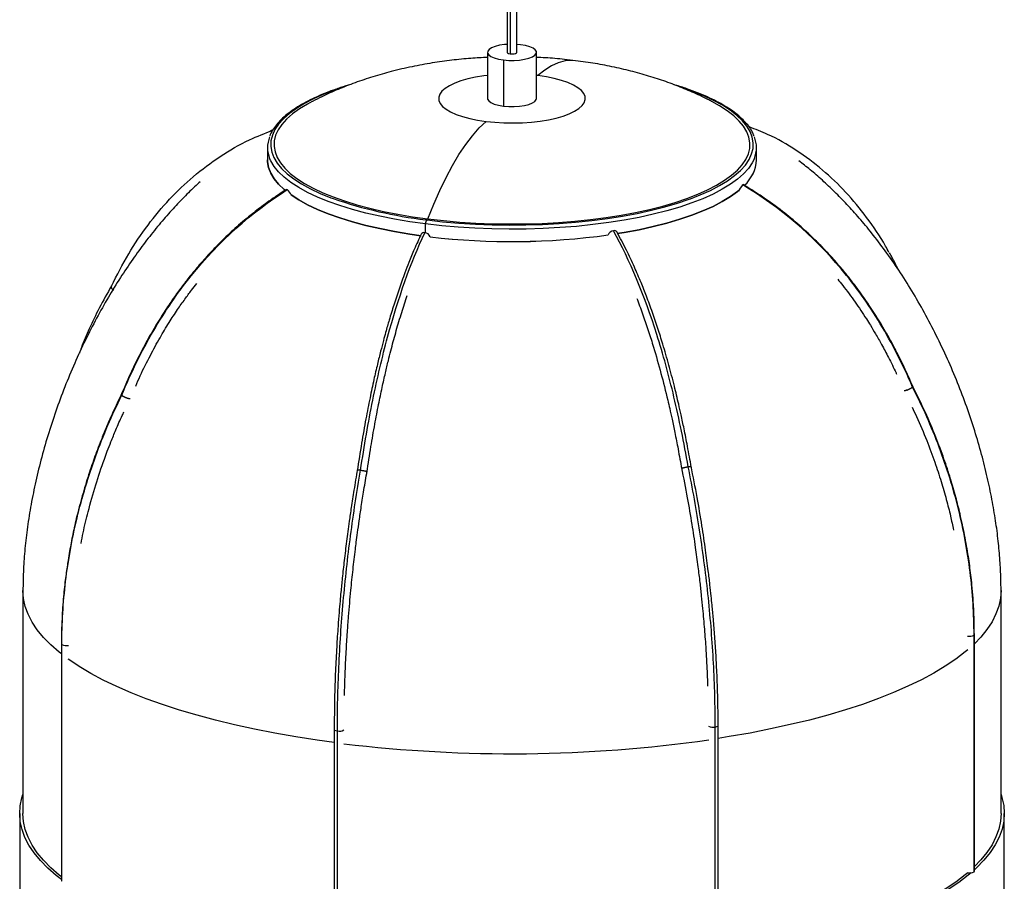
# Paper-space layout '_Dimétrica' of a CAD drawing. Header units: millimetres. Extents: x -151 to 151, y -11 to 1500.
# Tile 2 of 3: x -151 to 151, y 217 to 481. Entities that reach past the tile are written whole.
import ezdxf

# ---------------------------------------------------------------- set-up
doc = ezdxf.new("R2010")
doc.units = ezdxf.units.MM

psp = doc.layouts.new('_Dimétrica')

# ---------------------------------------------------------------- linework, layer by layer
at = {"color": 7, "linetype": 'Continuous', "lineweight": 25}
for p, q in [((-1.5, 1411.76), (-1.5, 471.4)), ((1.5, 471.4), (1.5, 1411.76)), ((-7.5, 471.4), (-7.5, 457.26)), ((2.65, 473.74), (1.5, 473.85)), ((7.5, 457.26), (7.5, 471.4)), ((-2.65, 469.07), (-2.65, 454.92)), ((-75, 442.18), (-75, 438.41)), ((75, 438.41), (75, 442.18)), ((-150, 306.41), (-150, 238.06)), ((150, 238.06), (150, 306.41)), ((-138.22, 290.03), (-138.22, 217.49)), ((141.72, 220.2), (141.72, 292.75)), ((141.81, 220.38), (141.81, 292.93)), ((-138.08, 217.28), (-138.08, 289.83)), ((-54.53, 263.83), (-54.53, 191.29)), ((-53.56, 190.82), (-53.56, 263.37)), ((62.33, 192.03), (62.33, 264.58)), ((63.22, 192.49), (63.22, 265.03)), ((-151, 238.06), (-151, 214.49)), ((151, 214.49), (151, 238.06)), ((141.72, 220.2), (141.81, 220.38))]:
    psp.add_line(p, q, dxfattribs=at)
at = {"color": 8, "linetype": 'Continuous', "lineweight": 25}
for p, q in [((-0.53, 1411.72), (-0.53, 470.94)), ((7.96, 464.28), (7.5, 464.34)), ((-26.4, 420.08), (-26.16, 420.05)), ((-26.16, 420.05), (-26, 420.03)), ((-26.52, 416.06), (-26.52, 418.79)), ((141.72, 292.75), (141.81, 292.92))]:
    psp.add_line(p, q, dxfattribs=at)
at = {"color": 7, "linetype": 'Continuous', "lineweight": 25, "flags": 128}
for points in [[(-1.5, 473.85), (-2.3, 473.78), (-3.83, 473.55), (-5.17, 473.22), (-6.25, 472.79), (-7.02, 472.29), (-7.43, 471.75), (-7.47, 471.19), (-7.14, 470.64), (-6.45, 470.13), (-5.43, 469.68), (-4.15, 469.32), (-2.65, 469.07)], [(-2.65, 469.07), (-1.02, 468.93), (0.65, 468.91), (2.3, 469.03), (3.83, 469.26), (5.17, 469.59), (6.25, 470.02), (7.02, 470.52), (7.43, 471.06), (7.47, 471.62), (7.14, 472.17), (6.45, 472.68), (5.43, 473.13), (4.15, 473.49), (2.65, 473.74)], [(-1.5, 471.4), (-1.5, 471.39), (-1.37, 471.2), (-1.03, 471.04), (-0.53, 470.94)], [(-0.53, 470.94), (0.05, 470.9), (0.62, 470.95), (1.09, 471.06), (1.4, 471.23), (1.5, 471.4)], [(-7.96, 450.24), (-5.26, 449.97), (-2.47, 449.8), (0.35, 449.76), (3.17, 449.83), (5.94, 450.02), (8.61, 450.33), (11.15, 450.74), (13.52, 451.26), (15.67, 451.87), (17.57, 452.57), (19.19, 453.34), (20.52, 454.17), (21.52, 455.06), (22.18, 455.97), (22.49, 456.91), (22.44, 457.85), (22.04, 458.78), (21.3, 459.69), (20.22, 460.56), (18.82, 461.38), (17.12, 462.14), (15.15, 462.81), (12.95, 463.4), (10.54, 463.89), (7.96, 464.28)], [(-61.26, 456.35), (-62.77, 455.55), (-65.21, 454.06), (-67.34, 452.51), (-69.14, 450.92), (-70.61, 449.3), (-71.73, 447.64), (-72.5, 445.96), (-72.92, 444.27), (-72.98, 442.57), (-72.69, 440.87), (-72.04, 439.19), (-71.04, 437.52), (-69.7, 435.89), (-68.02, 434.28), (-66, 432.72), (-63.66, 431.21), (-61.02, 429.76), (-58.07, 428.38), (-54.85, 427.06), (-51.35, 425.83), (-47.61, 424.67), (-43.63, 423.61), (-39.44, 422.64), (-35.06, 421.78), (-30.51, 421.01), (-25.81, 420.36)], [(-25.81, 420.36), (-20.98, 419.81), (-16.05, 419.38), (-11.05, 419.07), (-5.99, 418.87), (-0.9, 418.79), (4.2, 418.83), (9.27, 418.98), (14.3, 419.26), (19.26, 419.65), (24.12, 420.15), (28.87, 420.77), (33.48, 421.5), (37.92, 422.33), (42.18, 423.26), (46.23, 424.29), (50.06, 425.41), (53.64, 426.62), (56.97, 427.9), (60.01, 429.27), (62.77, 430.7), (65.21, 432.18), (67.34, 433.73), (69.14, 435.32), (70.61, 436.94), (71.73, 438.6), (72.5, 440.28), (72.92, 441.97), (72.98, 443.67), (72.69, 445.37), (72.04, 447.05), (71.04, 448.72), (69.7, 450.35), (68.02, 451.96), (66, 453.52), (63.66, 455.03), (61.29, 456.34)], [(-7.5, 457.26), (-7.47, 457.04), (-7.14, 456.5), (-6.45, 455.99), (-5.43, 455.54), (-4.15, 455.18), (-2.65, 454.92)], [(-2.65, 454.92), (-1.02, 454.79), (0.65, 454.77), (2.3, 454.88), (3.83, 455.11), (5.17, 455.45), (6.25, 455.88), (7.02, 456.38), (7.43, 456.92), (7.5, 457.26)], [(-25.81, 420.36), (-24.02, 424.84), (-22.16, 429.07), (-20.24, 433.03), (-18.27, 436.7), (-16.26, 440.07), (-14.21, 443.12), (-12.14, 445.84), (-10.06, 448.21), (-7.96, 450.24)], [(-75, 438.41), (-74.98, 437.84), (-74.68, 436.1), (-74.02, 434.37), (-72.99, 432.66), (-71.61, 430.97), (-69.88, 429.33), (-69.62, 429.11)], [(-69.61, 429.1), (-69.88, 429.33), (-71.61, 430.97), (-72.99, 432.66), (-74.02, 434.37), (-74.68, 436.1), (-74.98, 437.84), (-75, 438.41)], [(-69.16, 429.39), (-69.13, 429.4), (-68.94, 429.31)], [(32.22, 415.83), (34.39, 416.19), (38.96, 417.04), (43.33, 418), (47.5, 419.06), (51.43, 420.21), (55.11, 421.45), (58.53, 422.77), (61.66, 424.17), (64.49, 425.64), (67, 427.17), (69.19, 428.76), (69.64, 429.12)], [(69.64, 429.12), (69.19, 428.76), (67, 427.17), (64.49, 425.64), (61.66, 424.17), (58.53, 422.77), (55.11, 421.45), (51.43, 420.21), (47.5, 419.06), (43.33, 418), (38.96, 417.04), (34.39, 416.19), (32.22, 415.83)], [(70.75, 430.77), (70.91, 430.86), (70.92, 430.86)], [(-67.75, 427.68), (-65.41, 426.17), (-62.69, 424.68), (-59.66, 423.26), (-56.35, 421.91), (-52.76, 420.64), (-48.91, 419.45), (-44.83, 418.36), (-40.52, 417.37), (-36.02, 416.48), (-31.35, 415.69), (-27.91, 415.2)], [(-27.91, 415.2), (-31.35, 415.69), (-36.02, 416.48), (-40.52, 417.37), (-44.83, 418.36), (-48.91, 419.45), (-52.76, 420.64), (-56.35, 421.91), (-59.66, 423.26), (-62.69, 424.68), (-65.41, 426.17), (-67.75, 427.68)], [(-26, 420.03), (-21.27, 419.49), (-16.27, 419.06), (-11.2, 418.74), (-6.07, 418.54), (-0.91, 418.46), (4.25, 418.49), (9.4, 418.65), (14.49, 418.93), (19.52, 419.33), (24.45, 419.84), (29.26, 420.46), (33.93, 421.2), (38.44, 422.04), (42.76, 422.99), (46.87, 424.03), (50.75, 425.17), (54.38, 426.39), (54.76, 426.53)], [(-138.22, 217.79), (-139.79, 219.03), (-142.38, 221.3), (-144.65, 223.61), (-146.57, 225.96), (-148.15, 228.33), (-149.39, 230.73), (-150.28, 233.15), (-150.82, 235.57), (-151, 238), (-150.83, 240.43), (-150.31, 242.86), (-150, 243.84)], [(150, 243.84), (150.28, 242.97), (150.82, 240.55), (151, 238.12), (150.83, 235.68), (150.31, 233.26), (149.44, 230.84), (148.22, 228.44), (146.65, 226.07), (144.74, 223.72), (142.5, 221.41), (141.81, 220.77)], [(-138.22, 218.63), (-138.86, 219.15), (-141.44, 221.41), (-143.69, 223.71), (-145.6, 226.04), (-147.17, 228.4), (-148.4, 230.78), (-149.28, 233.18), (-149.82, 235.59), (-150, 238), (-150, 238.06)], [(150, 238.06), (149.83, 235.7), (149.32, 233.29), (148.45, 230.89), (147.24, 228.51), (145.68, 226.15), (143.79, 223.82), (141.81, 221.77)], [(-138.22, 217.49), (-138.21, 217.47), (-138.08, 217.28)], [(140.85, 219.91), (139.92, 219.13), (137.01, 216.9), (133.78, 214.72), (130.24, 212.59), (126.4, 210.52), (122.26, 208.52), (117.84, 206.59), (113.14, 204.72), (108.17, 202.94), (102.96, 201.24), (97.5, 199.63), (91.82, 198.1), (85.92, 196.67), (79.82, 195.33), (73.53, 194.1), (67.07, 192.96), (63.15, 192.34)], [(139.77, 219.91), (138.99, 219.26), (136.1, 217.04), (132.9, 214.87), (129.38, 212.76), (125.56, 210.71), (121.45, 208.72), (117.06, 206.79), (112.39, 204.95), (107.46, 203.17), (102.28, 201.48), (96.86, 199.88), (91.21, 198.36), (85.35, 196.94), (79.29, 195.62), (73.04, 194.39), (66.63, 193.26), (63.22, 192.72)]]:
    psp.add_lwpolyline(points, dxfattribs=at)
at = {"color": 8, "linetype": 'Continuous', "lineweight": 25, "flags": 128}
for points in [[(19.52, 468.84), (18.27, 468.93), (16.26, 468.75), (14.21, 468.19), (12.14, 467.26), (10.06, 465.95), (7.96, 464.28)], [(-7.5, 464.34), (-8.61, 464.2), (-11.15, 463.78), (-13.52, 463.26), (-15.67, 462.65), (-17.57, 461.95), (-19.19, 461.18), (-20.52, 460.35), (-21.52, 459.47), (-22.18, 458.55), (-22.49, 457.62), (-22.44, 456.67), (-22.04, 455.74), (-21.3, 454.83), (-20.22, 453.96), (-18.82, 453.14), (-17.12, 452.39), (-15.15, 451.71), (-12.95, 451.12), (-10.54, 450.63), (-7.96, 450.24)], [(-51.26, 460.91), (-54.38, 459.85), (-57.75, 458.54), (-60.84, 457.16), (-63.63, 455.72), (-66.11, 454.21), (-68.27, 452.64), (-70.09, 451.03), (-71.58, 449.38), (-72.71, 447.7), (-73.49, 446), (-73.92, 444.28), (-73.98, 442.56), (-73.68, 440.84), (-73.03, 439.14), (-72.02, 437.45), (-70.65, 435.79), (-68.95, 434.16), (-66.9, 432.58), (-64.54, 431.05), (-61.85, 429.58), (-58.87, 428.17), (-55.6, 426.84), (-54.88, 426.57)], [(54.76, 426.53), (57.75, 427.7), (60.84, 429.08), (63.63, 430.53), (66.11, 432.04), (68.27, 433.6), (70.09, 435.21), (71.58, 436.86), (72.71, 438.54), (73.49, 440.24), (73.92, 441.96), (73.98, 443.68), (73.68, 445.4), (73.03, 447.1), (72.02, 448.79), (70.65, 450.45), (68.95, 452.08), (66.9, 453.66), (64.54, 455.19), (61.85, 456.66), (58.87, 458.07), (55.6, 459.4), (52.06, 460.65), (51.14, 460.95)], [(-26.52, 418.79), (-31.35, 419.47), (-36.02, 420.25), (-40.52, 421.14), (-44.83, 422.13), (-48.91, 423.23), (-52.76, 424.41), (-56.35, 425.68), (-59.66, 427.03), (-62.69, 428.45), (-65.41, 429.94), (-67.81, 431.5), (-69.88, 433.1), (-71.61, 434.75), (-72.99, 436.43), (-74.02, 438.14), (-74.33, 438.85)], [(74.35, 438.9), (73.69, 437.53), (72.54, 435.83), (71.04, 434.16), (69.19, 432.53), (67, 430.94), (64.49, 429.41), (61.66, 427.94), (58.53, 426.54), (55.11, 425.22), (51.43, 423.98), (47.5, 422.83), (43.33, 421.77), (38.96, 420.81), (34.39, 419.96), (29.66, 419.22), (24.78, 418.58), (19.78, 418.06), (14.69, 417.66), (9.52, 417.38), (4.31, 417.22), (-0.92, 417.18), (-6.15, 417.26), (-11.35, 417.47), (-16.49, 417.79), (-21.56, 418.23), (-26.52, 418.79)], [(-138.22, 286.99), (-138.86, 287.51), (-141.44, 289.76), (-143.69, 292.06), (-145.6, 294.39), (-147.17, 296.75), (-148.4, 299.13), (-149.28, 301.53), (-149.82, 303.94), (-150, 306.36), (-150, 306.41)], [(150, 306.41), (149.83, 304.05), (149.32, 301.64), (148.45, 299.24), (147.24, 296.86), (145.68, 294.5), (143.79, 292.17), (141.81, 290.12)], [(-138.22, 290.02), (-138.21, 290.02), (-138.08, 289.83)], [(139.77, 288.27), (138.99, 287.61), (136.1, 285.39), (132.9, 283.23), (129.38, 281.11), (125.56, 279.06), (121.45, 277.07), (117.06, 275.15), (112.39, 273.3), (107.46, 271.53), (102.28, 269.84), (96.86, 268.23), (91.21, 266.72), (85.35, 265.3), (79.29, 263.97), (73.04, 262.74), (66.63, 261.62), (63.22, 261.07)], [(-54.53, 259.83), (-59.75, 260.55), (-66.33, 261.57), (-72.75, 262.69), (-79, 263.91), (-85.07, 265.23), (-90.94, 266.65), (-96.6, 268.16), (-102.03, 269.76), (-107.22, 271.45), (-112.16, 273.21), (-116.85, 275.06), (-121.25, 276.98), (-125.38, 278.97), (-129.21, 281.02), (-132.74, 283.13), (-135.96, 285.29), (-136.09, 285.39)], [(-54.53, 263.83), (-54.53, 263.82), (-54.4, 263.63), (-54.06, 263.47), (-53.56, 263.37)], [(62.33, 264.58), (62.81, 264.69), (63.12, 264.86), (63.22, 265.03)]]:
    psp.add_lwpolyline(points, dxfattribs=at)
at = {"color": 7, "linetype": 'Continuous', "lineweight": 25}
for centre, radius, start, end in [((-66.24, 442.18), 8.75, 158.0287, 202.3399), ((66.24, 442.18), 8.75, 338.0287, 22.3399), ((63.63, 439.07), 11.39, 312.3655, 356.6546), ((63.86, 438.96), 11.15, 311.8729, 357.1559), ((-72.49, 425.48), 5.23, 24.9093, 47.1643), ((75.56, 426.31), 6.57, 137.1411, 158.5419), ((-10.88, 553.8), 134.62, 250.9238, 263.3787), ((-24.55, 418.92), 1.97, 144.9309, 183.5931), ((-27, 415.1), 1.03, 75.3978, 147.567), ((-26.9, 414.21), 1.9, 19.6293, 85.0866), ((-0.05, 629.6), 216.21, 263.3434, 277.854), ((-0.06, 629.97), 216.57, 263.3558, 277.8417), ((31.37, 414.72), 2.01, 97.2321, 159.5117), ((31.39, 415.79), 0.96, 35.6013, 106.3941), ((140.32, 222.88), 3.01, 259.5043, 297.4978)]:
    psp.add_arc(centre, radius, start, end, dxfattribs=at)
at = {"color": 8, "linetype": 'Continuous', "lineweight": 25}
for centre, radius, start, end in [((140.31, 295.44), 3.04, 258.3694, 297.4668), ((-136.69, 292.85), 3.33, 245.2804, 281.5819), ((-52.94, 265.72), 2.44, 255.1545, 303.2674), ((61.69, 267.35), 2.85, 241.2548, 283.1364), ((-0.11, 688.08), 431.7, 263.1466, 278.0505)]:
    psp.add_arc(centre, radius, start, end, dxfattribs=at)
at = {"color": 7, "linetype": 'Continuous', "lineweight": 25}
for points, knots in [([(-7.5, 469.87), (-9.21, 469.78), (-12.87, 469.58), (-18.53, 469), (-24.54, 468.17), (-30.74, 467.03), (-36.82, 465.62), (-42.66, 463.96), (-48.11, 462.14), (-53.34, 460.09), (-57.69, 458.17), (-60.25, 456.84), (-61.18, 456.36)], [0, 0, 0, 0, 0.090702, 0.19494, 0.3028, 0.415507, 0.533688, 0.639896, 0.74359, 0.844591, 0.943306, 1, 1, 1, 1]), ([(19.52, 468.84), (18.38, 468.98), (15.31, 469.34), (11.3, 469.69), (8.42, 469.81), (7.5, 469.85)], [0, 0, 0, 0, 0.286824, 0.770654, 1, 1, 1, 1]), ([(61.24, 456.34), (60.84, 456.55), (58.9, 457.59), (55.27, 459.24), (50.35, 461.3), (45.21, 463.14), (39.85, 464.79), (34.26, 466.24), (28.49, 467.47), (23.55, 468.31), (20.54, 468.71), (19.52, 468.84)], [0, 0, 0, 0, 0.031227, 0.150864, 0.272715, 0.397524, 0.525966, 0.658279, 0.793724, 0.929684, 1, 1, 1, 1]), ([(-49.44, 461.57), (-50.49, 461.25), (-52.76, 460.56), (-55.97, 459.41), (-59.1, 458.15), (-61.98, 456.81), (-64.6, 455.4), (-66.96, 453.94), (-69.04, 452.41), (-70.82, 450.83), (-72.32, 449.19), (-73.46, 447.51), (-74.11, 446.37), (-74.29, 445.78), (-74.29, 445.78)], [0, 0, 0, 0, 0.080347, 0.172, 0.263751, 0.355616, 0.447614, 0.539756, 0.632037, 0.724412, 0.816687, 0.908534, 0.999472, 1, 1, 1, 1]), ([(74.24, 445.83), (74.07, 446.25), (73.66, 447.23), (72.66, 448.74), (71.29, 450.35), (69.61, 451.94), (67.63, 453.47), (65.36, 454.96), (62.81, 456.38), (60, 457.74), (56.95, 459.04), (53.64, 460.25), (51.16, 461.08), (49.74, 461.48), (49.56, 461.53)], [0, 0, 0, 0, 0.066233, 0.155848, 0.246848, 0.338875, 0.431465, 0.524256, 0.617015, 0.70966, 0.802176, 0.894568, 0.986851, 1, 1, 1, 1]), ([(-122.86, 399.75), (-121.16, 403.07), (-117.83, 409.6), (-111.83, 418.49), (-105.23, 426.44), (-97.83, 433.52), (-89.61, 439.62), (-81.43, 444.39), (-75.81, 446.57), (-73.44, 447.49)], [0, 0, 0, 0, 0.157331, 0.308612, 0.455072, 0.598054, 0.745675, 0.892783, 1, 1, 1, 1]), ([(-73.35, 447.63), (-73.66, 447.48), (-73.98, 447.32), (-74.29, 447.14), (-74.3, 447.14)], [0, 0, 0, 0, 0.984593, 1, 1, 1, 1]), ([(115.61, 410.03), (115.26, 410.7), (113.29, 414.5), (108.93, 420.77), (102.54, 428.62), (95.33, 435.54), (87.31, 441.46), (79.72, 445.87), (74.65, 447.8), (72.75, 448.52)], [0, 0, 0, 0, 0.0375562, 0.2142305, 0.385274, 0.5522548, 0.7246549, 0.896455, 1, 1, 1, 1]), ([(150, 306.41), (149.99, 307.6), (149.96, 310.69), (149.7, 315.75), (149.17, 321.71), (148.35, 327.94), (147.24, 334.46), (145.81, 341.25), (144.05, 348.26), (141.94, 355.44), (139.49, 362.75), (136.71, 370.1), (133.6, 377.41), (130.21, 384.6), (126.57, 391.56), (122.72, 398.24), (118.71, 404.56), (114.59, 410.48), (110.53, 415.81), (106.59, 420.55), (102.8, 424.75), (99.02, 428.61), (95.25, 432.15), (91.6, 435.34), (89.15, 437.25), (87.99, 438.16)], [0, 0, 0, 0, 0.02375, 0.061561, 0.101112, 0.142878, 0.186868, 0.233036, 0.281249, 0.331283, 0.382819, 0.43545, 0.488695, 0.54197, 0.594612, 0.646125, 0.696094, 0.7442, 0.790242, 0.829628, 0.867151, 0.90296, 0.937269, 0.970353, 1, 1, 1, 1]), ([(-95.61, 431.75), (-96.19, 431.23), (-98.08, 429.53), (-101.19, 426.42), (-105, 422.36), (-108.81, 417.93), (-112.63, 413.11), (-116.43, 407.89), (-120.2, 402.27), (-123.9, 396.25), (-127.49, 389.85), (-130.94, 383.11), (-134.19, 376.08), (-137.22, 368.82), (-139.97, 361.4), (-142.41, 353.93), (-144.52, 346.49), (-146.28, 339.17), (-147.69, 332.04), (-148.76, 325.16), (-149.49, 318.56), (-149.92, 312.34), (-149.97, 308.33), (-150, 306.41)], [0, 0, 0, 0, 0.016722, 0.0544288, 0.0939373, 0.135479, 0.1792179, 0.2252428, 0.2735585, 0.3240776, 0.3766143, 0.4308814, 0.4864929, 0.5429746, 0.5997843, 0.6561733, 0.7115474, 0.765397, 0.817306, 0.8669721, 0.9142144, 0.9589691, 1, 1, 1, 1]), ([(-69.16, 429.39), (-70.97, 428.2), (-74.26, 426.04), (-78.53, 422.83), (-81.8, 420.18), (-84.41, 417.93), (-87.38, 415.22), (-90.77, 411.9), (-93.8, 408.63), (-95.92, 406.21), (-97.47, 404.38), (-99.27, 402.16), (-101.46, 399.32), (-104.01, 395.81), (-106.85, 391.57), (-109.96, 386.54), (-113.25, 380.64), (-116.7, 373.79), (-118.82, 368.83), (-119.95, 366.19)], [0, 0, 0, 0, 0.0800643, 0.1452603, 0.195975, 0.2342451, 0.2707783, 0.3423171, 0.4067748, 0.432603, 0.4588956, 0.4933301, 0.536527, 0.588702, 0.6501674, 0.7213575, 0.802856, 0.8954492, 1, 1, 1, 1]), ([(-119.71, 366.26), (-118.28, 369.72), (-116.75, 373.11), (-113.53, 379.64), (-111.84, 382.8), (-106.51, 391.97), (-102.61, 397.66), (-89.91, 413.44), (-80.09, 422.24), (-68.94, 429.31)], [0, 0, 0, 0, 0.125, 0.125, 0.25, 0.25, 0.5, 0.5, 1, 1, 1, 1]), ([(122.86, 368.79), (121.39, 372.22), (119.82, 375.58), (116.52, 382.04), (114.78, 385.17), (109.31, 394.22), (105.31, 399.83), (92.28, 415.34), (82.2, 423.94), (70.75, 430.77)], [0, 0, 0, 0, 0.125, 0.125, 0.25, 0.25, 0.5, 0.5, 1, 1, 1, 1]), ([(123.06, 368.72), (122.15, 370.8), (120.48, 374.59), (117.96, 379.63), (115.84, 383.58), (114.04, 386.73), (111.91, 390.27), (109.25, 394.39), (106.44, 398.34), (104.16, 401.35), (102.16, 403.86), (99.61, 406.9), (96.47, 410.38), (92.75, 414.16), (88.52, 418.09), (83.49, 422.29), (77.6, 426.69), (73.23, 429.42), (70.92, 430.86)], [0, 0, 0, 0, 0.0832749, 0.1516475, 0.205781, 0.2466662, 0.2835401, 0.3562017, 0.424483, 0.4590647, 0.4932577, 0.5405327, 0.6026284, 0.6628661, 0.7324871, 0.8116261, 0.9006061, 1, 1, 1, 1]), ([(-27.87, 415.66), (-28.58, 414.13), (-29.85, 411.34), (-31.5, 407.33), (-32.77, 404.06), (-33.77, 401.32), (-34.92, 398.06), (-36.22, 394.11), (-37.4, 390.28), (-38.21, 387.47), (-38.81, 385.37), (-39.5, 382.81), (-40.35, 379.57), (-41.33, 375.59), (-42.43, 370.84), (-43.62, 365.25), (-44.89, 358.76), (-46.22, 351.29), (-47.04, 345.95), (-47.47, 343.12)], [0, 0, 0, 0, 0.080104, 0.145306, 0.196008, 0.234264, 0.270789, 0.342301, 0.406711, 0.432513, 0.458803, 0.493235, 0.536423, 0.588584, 0.650035, 0.721219, 0.802728, 0.895343, 1, 1, 1, 1]), ([(-46.44, 343.32), (-45.88, 347.05), (-45.29, 350.74), (-44.04, 357.89), (-43.38, 361.37), (-41.32, 371.56), (-39.8, 377.99), (-34.88, 396.21), (-31.07, 406.9), (-26.74, 416.1)], [0, 0, 0, 0, 0.125, 0.125, 0.25, 0.25, 0.5, 0.5, 1, 1, 1, 1]), ([(54.04, 344.37), (53.39, 348.09), (52.7, 351.76), (51.25, 358.88), (50.49, 362.35), (48.08, 372.49), (46.32, 378.89), (40.59, 396.99), (36.15, 407.6), (31.12, 416.71)], [0, 0, 0, 0, 0.125, 0.125, 0.25, 0.25, 0.5, 0.5, 1, 1, 1, 1]), ([(55, 344.2), (54.61, 346.36), (53.91, 350.32), (52.85, 355.68), (51.94, 359.95), (51.17, 363.37), (50.48, 366.3), (49.5, 370.33), (48.12, 375.59), (46.42, 381.48), (44.73, 386.85), (43.06, 391.77), (41.33, 396.45), (39.49, 401.09), (37.45, 405.83), (34.99, 411.08), (33.15, 414.51), (32.17, 416.35)], [0, 0, 0, 0, 0.080247, 0.146672, 0.199965, 0.240742, 0.276088, 0.311504, 0.395314, 0.47979, 0.545156, 0.613363, 0.6847, 0.746425, 0.819313, 0.903653, 1, 1, 1, 1]), ([(118.43, 404.87), (117.83, 406.13), (117, 407.86), (116.03, 409.49), (115.76, 409.93)], [0, 0, 0, 0, 0.7275723, 1, 1, 1, 1]), ([(99.89, 401.86), (100.4, 401.23), (102.26, 398.94), (105.24, 394.92), (108.01, 390.79), (110.06, 387.53), (111.63, 384.91), (113.5, 381.63), (115.6, 377.63), (117.14, 374.61), (117.9, 372.89), (117.96, 372.77)], [0, 0, 0, 0, 0.071074, 0.256307, 0.435689, 0.503978, 0.592688, 0.702486, 0.834221, 0.988843, 1, 1, 1, 1]), ([(-122.82, 399.84), (-124.11, 397.57), (-126.56, 393.27), (-129.57, 386.9), (-131.56, 382.29), (-132.48, 379.78), (-132.68, 379.23)], [0, 0, 0, 0, 0.343925, 0.652043, 0.924167, 1, 1, 1, 1]), ([(-122.86, 399.75), (-122.87, 399.74), (-122.9, 399.71), (-122.93, 399.67), (-122.95, 399.61), (-122.96, 399.56), (-122.97, 399.49), (-122.96, 399.42), (-122.94, 399.35), (-122.91, 399.27), (-122.87, 399.19), (-122.81, 399.1), (-122.74, 399), (-122.63, 398.88), (-122.5, 398.76), (-122.33, 398.62), (-122.2, 398.53), (-122.13, 398.49)], [0, 0, 0, 0, 0.049623, 0.101254, 0.154744, 0.209888, 0.266432, 0.324071, 0.382455, 0.441197, 0.499884, 0.560135, 0.629342, 0.707937, 0.796117, 0.893703, 1, 1, 1, 1]), ([(-115.4, 369.09), (-114.95, 370.14), (-113.58, 373.33), (-111.08, 378.28), (-108.12, 383.73), (-105.31, 388.39), (-102.74, 392.33), (-100.45, 395.61), (-98.47, 398.3), (-97.23, 399.88), (-96.67, 400.58)], [0, 0, 0, 0, 0.094232, 0.284862, 0.453251, 0.600818, 0.728739, 0.836121, 0.92654, 1, 1, 1, 1]), ([(-44.51, 342.68), (-44.11, 345.3), (-43.35, 350.24), (-42.13, 357.17), (-40.97, 363.22), (-39.88, 368.46), (-38.87, 372.91), (-37.98, 376.66), (-37.18, 379.85), (-36.43, 382.7), (-35.4, 386.42), (-34.07, 390.96), (-32.86, 394.75), (-32.21, 396.66), (-32.13, 396.88)], [0, 0, 0, 0, 0.136573, 0.257766, 0.364819, 0.458653, 0.540003, 0.608294, 0.665801, 0.718943, 0.770161, 0.87982, 0.986304, 1, 1, 1, 1]), ([(38.27, 395.99), (38.33, 395.84), (39.02, 394.12), (40.24, 390.73), (41.89, 385.89), (43.73, 380.03), (45.72, 373.05), (47.32, 366.69), (48.41, 361.99), (49.15, 358.68), (50.01, 354.55), (51.02, 349.46), (51.68, 345.72), (52.04, 343.69)], [0, 0, 0, 0, 0.009442, 0.112505, 0.211088, 0.3056, 0.460919, 0.614829, 0.663296, 0.722361, 0.797631, 0.889803, 1, 1, 1, 1]), ([(121.07, 367.85), (121.11, 367.86), (121.18, 367.89), (121.29, 367.93), (121.39, 367.97), (121.49, 368.02), (121.59, 368.06), (121.68, 368.1), (121.77, 368.15), (121.85, 368.18), (121.92, 368.22), (121.99, 368.26), (122.06, 368.29), (122.17, 368.35), (122.32, 368.43), (122.5, 368.54), (122.65, 368.63), (122.77, 368.72), (122.83, 368.77), (122.86, 368.79)], [0, 0, 0, 0, 0.054215, 0.106382, 0.156357, 0.204036, 0.249351, 0.292267, 0.332779, 0.370902, 0.406672, 0.44014, 0.471364, 0.500415, 0.606033, 0.710774, 0.81244, 0.909264, 1, 1, 1, 1]), ([(141.81, 292.92), (141.79, 294.95), (141.75, 298.68), (141.45, 303.76), (141.11, 307.81), (140.76, 311.11), (140.39, 314.01), (139.8, 318.1), (138.87, 323.42), (137.56, 329.5), (136.1, 335.24), (134.48, 340.85), (132.46, 346.99), (129.92, 353.77), (126.76, 361.29), (124.2, 366.45), (122.85, 369.17)], [0, 0, 0, 0, 0.079022, 0.144538, 0.196409, 0.235562, 0.271928, 0.308295, 0.393641, 0.477286, 0.543991, 0.617175, 0.69691, 0.786424, 0.887468, 1, 1, 1, 1]), ([(122.86, 368.79), (122.91, 368.85), (122.98, 368.91), (122.96, 368.94), (122.96, 368.95)], [0, 0, 0, 0, 0.819306, 1, 1, 1, 1]), ([(141.72, 292.75), (141.72, 295.94), (141.61, 299.17), (141.21, 305.62), (140.91, 308.84), (139.71, 318.53), (138.51, 324.99), (135.34, 337.8), (133.36, 344.15), (129.83, 353.52), (128.56, 356.62), (125.85, 362.76), (124.39, 365.81), (122.86, 368.79)], [0, 0, 0, 0, 0.125, 0.125, 0.25, 0.25, 0.5, 0.5, 0.75, 0.75, 0.875, 0.875, 1, 1, 1, 1]), ([(-119.74, 366.65), (-120.64, 364.79), (-122.3, 361.37), (-124.36, 356.64), (-125.93, 352.8), (-127.14, 349.66), (-128.15, 346.91), (-129.5, 343.04), (-131.15, 337.84), (-132.62, 332.56), (-133.63, 328.48), (-134.26, 325.71), (-134.84, 323.02), (-135.35, 320.41), (-135.84, 317.69), (-136.39, 314.32), (-137.01, 309.89), (-137.62, 304.22), (-138.11, 297.46), (-138.18, 292.62), (-138.22, 290.02)], [0, 0, 0, 0, 0.076271, 0.140062, 0.191204, 0.230048, 0.265052, 0.300057, 0.382992, 0.468768, 0.505596, 0.54133, 0.575933, 0.609405, 0.64191, 0.680679, 0.739385, 0.812174, 0.89906, 1, 1, 1, 1]), ([(-138.08, 289.83), (-138.08, 293.02), (-137.99, 296.25), (-137.59, 302.7), (-137.3, 305.94), (-136.13, 315.65), (-134.96, 322.13), (-131.87, 335.01), (-129.94, 341.4), (-126.51, 350.85), (-125.27, 353.97), (-122.62, 360.16), (-121.2, 363.24), (-119.71, 366.26)], [0, 0, 0, 0, 0.125, 0.125, 0.25, 0.25, 0.5, 0.5, 0.75, 0.75, 0.875, 0.875, 1, 1, 1, 1]), ([(-119.85, 366.42), (-119.85, 366.41), (-119.86, 366.38), (-119.77, 366.31), (-119.71, 366.26)], [0, 0, 0, 0, 0.276587, 1, 1, 1, 1]), ([(-119.71, 366.26), (-119.69, 366.25), (-119.66, 366.22), (-119.6, 366.18), (-119.52, 366.13), (-119.44, 366.09), (-119.35, 366.03), (-119.25, 365.98), (-119.15, 365.92), (-119.03, 365.86), (-118.91, 365.8), (-118.78, 365.74), (-118.64, 365.67), (-118.47, 365.59), (-118.28, 365.51), (-118.07, 365.43), (-117.94, 365.38), (-117.87, 365.35)], [0, 0, 0, 0, 0.049623, 0.101254, 0.154744, 0.209888, 0.266432, 0.324071, 0.382455, 0.441197, 0.499884, 0.560135, 0.629342, 0.707937, 0.796117, 0.893703, 1, 1, 1, 1]), ([(121.07, 367.85), (120.97, 367.81), (120.79, 367.74), (120.53, 367.67), (120.35, 367.64), (120.26, 367.65), (120.25, 367.67), (120.25, 367.68)], [0, 0, 0, 0, 0.2214179, 0.4130104, 0.7028148, 0.8887574, 1, 1, 1, 1]), ([(-117.13, 365.19), (-117.13, 365.18), (-117.12, 365.17), (-117.19, 365.16), (-117.35, 365.18), (-117.59, 365.25), (-117.77, 365.31), (-117.87, 365.35)], [0, 0, 0, 0, 0.061058, 0.257491, 0.563644, 0.766062, 1, 1, 1, 1]), ([(122.7, 362.58), (123.16, 361.64), (124.81, 358.29), (127.12, 352.67), (129.62, 346.01), (131.61, 339.98), (133.19, 334.47), (134.48, 329.52), (135.11, 326.39), (135.4, 324.95)], [0, 0, 0, 0, 0.078171, 0.277635, 0.454389, 0.611837, 0.756355, 0.888089, 1, 1, 1, 1]), ([(-132.19, 320.79), (-131.98, 321.89), (-131.35, 325.16), (-129.9, 331.18), (-127.78, 338.71), (-125.71, 344.88), (-124.08, 349.26), (-122.92, 352.26), (-121.4, 355.92), (-120.07, 359), (-119.19, 360.83), (-119.02, 361.2)], [0, 0, 0, 0, 0.080228, 0.237753, 0.438828, 0.63341, 0.694517, 0.766244, 0.858698, 0.971777, 1, 1, 1, 1]), ([(52.12, 343.93), (52.14, 343.94), (52.17, 343.95), (52.23, 343.97), (52.29, 343.99), (52.36, 344.01), (52.43, 344.03), (52.5, 344.05), (52.58, 344.07), (52.65, 344.09), (52.72, 344.11), (52.78, 344.13), (52.85, 344.14), (52.96, 344.17), (53.14, 344.21), (53.38, 344.25), (53.61, 344.3), (53.84, 344.34), (53.97, 344.36), (54.04, 344.37)], [0, 0, 0, 0, 0.054215, 0.106382, 0.156357, 0.204036, 0.249351, 0.292267, 0.332779, 0.370902, 0.406672, 0.44014, 0.471364, 0.500415, 0.606033, 0.710774, 0.81244, 0.909264, 1, 1, 1, 1]), ([(54.04, 344.37), (54.2, 344.39), (54.45, 344.42), (54.71, 344.44), (54.88, 344.45), (54.97, 344.44), (54.96, 344.42), (54.95, 344.41)], [0, 0, 0, 0, 0.317321, 0.491109, 0.667923, 0.94576, 1, 1, 1, 1]), ([(62.33, 264.58), (62.33, 267.77), (62.29, 271.02), (62.11, 277.54), (61.98, 280.83), (61.45, 290.76), (60.92, 297.45), (59.53, 310.89), (58.66, 317.64), (57.11, 327.71), (56.55, 331.06), (55.35, 337.74), (54.71, 341.08), (54.04, 344.37)], [0, 0, 0, 0, 0.125, 0.125, 0.25, 0.25, 0.5, 0.5, 0.75, 0.75, 0.875, 0.875, 1, 1, 1, 1]), ([(63.22, 265.03), (63.21, 267.1), (63.19, 270.86), (63.05, 276.04), (62.9, 280.18), (62.74, 283.56), (62.53, 287.5), (62.22, 292.19), (61.86, 296.64), (61.57, 299.86), (61.35, 302.2), (61.07, 304.97), (60.69, 308.45), (60.13, 313.13), (59.34, 319.16), (58.22, 326.66), (56.76, 335.31), (55.56, 341.4), (54.92, 344.63)], [0, 0, 0, 0, 0.080381, 0.146692, 0.198877, 0.238236, 0.275273, 0.347965, 0.414864, 0.442097, 0.468424, 0.502276, 0.545441, 0.597921, 0.676616, 0.769863, 0.877661, 1, 1, 1, 1]), ([(-47.41, 343.55), (-47.77, 341.42), (-48.44, 337.54), (-49.26, 332.23), (-49.88, 328), (-50.35, 324.55), (-50.88, 320.54), (-51.46, 315.79), (-51.95, 311.3), (-52.28, 308.06), (-52.51, 305.71), (-52.76, 302.93), (-53.06, 299.46), (-53.42, 294.79), (-53.81, 288.8), (-54.19, 281.39), (-54.47, 272.9), (-54.51, 266.98), (-54.53, 263.83)], [0, 0, 0, 0, 0.080366, 0.146667, 0.198846, 0.238201, 0.275236, 0.347923, 0.414818, 0.44205, 0.468377, 0.502229, 0.545396, 0.597877, 0.676576, 0.76983, 0.877638, 1, 1, 1, 1]), ([(-53.56, 263.37), (-53.56, 266.55), (-53.53, 269.81), (-53.37, 276.34), (-53.26, 279.63), (-52.81, 289.56), (-52.35, 296.27), (-51.15, 309.74), (-50.41, 316.5), (-49.07, 326.6), (-48.59, 329.97), (-47.57, 336.66), (-47.01, 340.02), (-46.44, 343.32)], [0, 0, 0, 0, 0.125, 0.125, 0.25, 0.25, 0.5, 0.5, 0.75, 0.75, 0.875, 0.875, 1, 1, 1, 1]), ([(-51.39, 274.19), (-51.33, 276.38), (-51.21, 280.86), (-50.89, 287.37), (-50.52, 293.27), (-50.15, 298.22), (-49.79, 302.5), (-49.35, 307.3), (-48.78, 312.8), (-48.2, 317.73), (-47.73, 321.5), (-47.35, 324.41), (-46.84, 328.04), (-46.2, 332.41), (-45.4, 337.49), (-44.78, 341.11), (-44.45, 343.04)], [0, 0, 0, 0, 0.09753, 0.199657, 0.285583, 0.355305, 0.414667, 0.471077, 0.562994, 0.652284, 0.684097, 0.725846, 0.778311, 0.84149, 0.91536, 1, 1, 1, 1]), ([(-47.43, 343.34), (-47.43, 343.34), (-47.44, 343.37), (-47.33, 343.38), (-47.13, 343.38), (-46.87, 343.37), (-46.6, 343.34), (-46.44, 343.32)], [0, 0, 0, 0, 0.099113, 0.363758, 0.532176, 0.697719, 1, 1, 1, 1]), ([(-46.44, 343.32), (-46.4, 343.31), (-46.32, 343.3), (-46.21, 343.29), (-46.08, 343.27), (-45.96, 343.25), (-45.82, 343.23), (-45.69, 343.2), (-45.56, 343.18), (-45.43, 343.15), (-45.3, 343.13), (-45.18, 343.1), (-45.04, 343.07), (-44.91, 343.04), (-44.77, 343), (-44.65, 342.96), (-44.59, 342.94), (-44.56, 342.92)], [0, 0, 0, 0, 0.049623, 0.101254, 0.154744, 0.209888, 0.266432, 0.324071, 0.382455, 0.441197, 0.499884, 0.560135, 0.629342, 0.707937, 0.796117, 0.893703, 1, 1, 1, 1]), ([(-44.49, 342.86), (-44.49, 342.86), (-44.48, 342.88), (-44.52, 342.9), (-44.56, 342.92)], [0, 0, 0, 0, 0.279389, 1, 1, 1, 1]), ([(51.98, 344.03), (52.58, 340.97), (53.73, 335.23), (55.11, 327.08), (56.18, 320.02), (56.99, 314.07), (57.59, 309.1), (58.07, 304.83), (58.55, 300.04), (59.03, 294.59), (59.38, 289.72), (59.6, 286.01), (59.76, 283.15), (59.9, 280.11), (59.97, 278.03), (60, 277.13)], [0, 0, 0, 0, 0.1381662, 0.2596811, 0.36456, 0.4527993, 0.5243985, 0.5853564, 0.6432826, 0.737669, 0.829356, 0.8620218, 0.9048896, 0.9587599, 1, 1, 1, 1]), ([(52.12, 343.93), (52.08, 343.91), (52.02, 343.88), (52.02, 343.87), (52.02, 343.86)], [0, 0, 0, 0, 0.617939, 1, 1, 1, 1])]:
    psp.add_open_spline(points, degree=3, knots=knots, dxfattribs=at)

doc.saveas('drawing.dxf')
